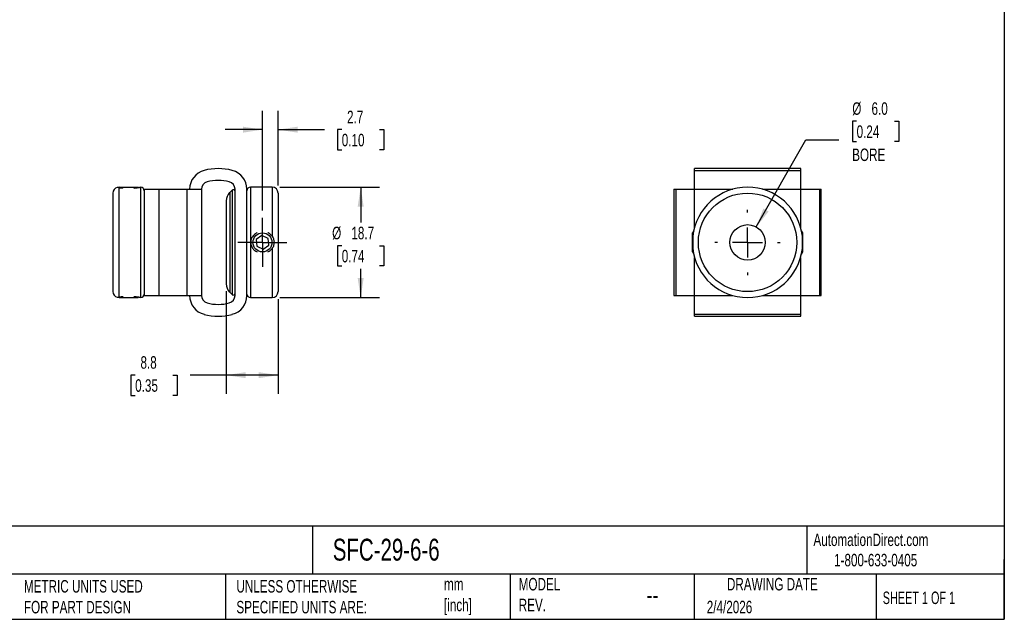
# Model space of a CAD drawing. Header units: millimetres. Extents: x 6 to 273, y 6 to 210.
# Tile 2 of 3: x 106 to 273, y 6 to 108. Entities that reach past the tile are written whole.
import ezdxf

# ---------------------------------------------------------------- set-up
doc = ezdxf.new("R2010")
doc.units = ezdxf.units.MM
doc.linetypes.add('SLD-Center', pattern=[19.05, 15.24, -1.27, 1.27, -1.27])
doc.linetypes.add('SLD-Solid', pattern=[0])
doc.layers.add('CENTER', color=40, linetype='SLD-Center')
doc.layers.add('DIMENSIONS', color=140, linetype='SLD-Solid', lineweight=25)
doc.layers.add('TEXT', color=140, linetype='SLD-Solid', lineweight=25)
doc.styles.add('SLDTEXTSTYLE0', font='TXT', dxfattribs={"width": 0.7})
doc.styles.add('SLDTEXTSTYLE1', font='TXT', dxfattribs={"width": 0.65})
doc.dimstyles.new('SLDDIMSTYLE0', dxfattribs={"dimtxt": 2.158008, "dimasz": 3.302, "dimexe": 0, "dimexo": 0.0625, "dimgap": 0.539502, "dimtad": 0, "dimtih": 1, "dimtoh": 1, "dimdec": 1, "dimrnd": 1e-09, "dimzin": 12, "dimdsep": 46, "dimtxsty": 'SLDTEXTSTYLE0', "dimsah": 1, "dimcen": 0.09, "dimadec": 0, "dimazin": 3, "dimtfac": 1, "dimtdec": 1, "dimtmove": 0, "dimatfit": 0, "dimfxl": 0, "dimfrac": 2, "dimtolj": 1, "dimtzin": 12, "dimarcsym": 0})
doc.dimstyles.new('SLDDIMSTYLE1', dxfattribs={"dimtxt": 2.158008, "dimasz": 3.302, "dimexe": 0, "dimexo": 0.0625, "dimgap": 0.539502, "dimtad": 0, "dimtih": 1, "dimtoh": 1, "dimdec": 1, "dimrnd": 1e-09, "dimzin": 12, "dimdsep": 46, "dimtxsty": 'SLDTEXTSTYLE0', "dimsah": 1, "dimcen": 0.09, "dimadec": 0, "dimazin": 3, "dimtfac": 1, "dimtdec": 1, "dimtofl": 0, "dimtmove": 0, "dimatfit": 3, "dimfxl": 0, "dimfrac": 2, "dimtolj": 1, "dimtzin": 12, "dimarcsym": 0})
doc.dimstyles.new('SLDDIMSTYLE2', dxfattribs={"dimtxt": 2.158008, "dimasz": 3.302, "dimexe": 0, "dimexo": 0.0625, "dimgap": 0.539502, "dimtad": 0, "dimtih": 1, "dimtoh": 1, "dimdec": 1, "dimrnd": 1e-09, "dimzin": 4, "dimdsep": 46, "dimtxsty": 'SLDTEXTSTYLE0', "dimsah": 1, "dimcen": 0, "dimadec": 0, "dimazin": 1, "dimtfac": 1, "dimtdec": 1, "dimtofl": 0, "dimtmove": 0, "dimatfit": 3, "dimfxl": 0, "dimfrac": 2, "dimtolj": 1, "dimtzin": 12, "dimarcsym": 0})

# ---------------------------------------------------------------- blocks, each defined once
blk = doc.blocks.new('_D')
at = {"layer": 'DIMENSIONS'}
for p, q in [((147.29, 75.64), (147.29, 92.49)), ((149.94, 79.84), (149.94, 92.49)), ((147.29, 89.32), (140.94, 89.32)), ((149.94, 89.32), (157.81, 89.32)), ((160.73, 89.32), (160.01, 89.32)), ((160.01, 89.32), (160.01, 85.89)), ((167.15, 89.32), (167.87, 89.32)), ((167.87, 89.32), (167.87, 85.89)), ((160.01, 85.89), (160.73, 85.89)), ((167.87, 85.89), (167.15, 85.89))]:
    blk.add_line(p, q, dxfattribs=at)
for points in [[(147.29, 89.32), (143.99, 89.82), (143.99, 88.81)], [(149.94, 89.32), (153.25, 88.81), (153.25, 89.82)]]:
    blk.add_solid(points, dxfattribs=at)
at = {"layer": 'DIMENSIONS', "char_height": 2.117, "attachment_point": 1, "style": 'SLDTEXTSTYLE0'}
for s, insert in [('2.7', (161.63, 92.53)), ('0.10', (160.73, 88.61))]:
    blk.add_mtext(s, dxfattribs=dict(at, insert=insert))
blk = doc.blocks.new('_D_1')
at = {"layer": 'DIMENSIONS'}
for p, q in [((141.14, 61.93), (141.14, 44.54)), ((149.94, 60.6), (149.94, 44.54)), ((125.71, 47.72), (124.99, 47.72)), ((124.99, 47.72), (124.99, 44.29)), ((132.12, 47.72), (132.85, 47.72)), ((132.85, 47.72), (132.85, 44.29)), ((141.14, 47.72), (135.05, 47.72)), ((149.94, 47.72), (141.14, 47.72)), ((124.99, 44.29), (125.71, 44.29)), ((132.85, 44.29), (132.12, 44.29))]:
    blk.add_line(p, q, dxfattribs=at)
for points in [[(141.14, 47.72), (144.45, 47.21), (144.45, 48.23)], [(149.94, 47.72), (146.64, 48.23), (146.64, 47.21)]]:
    blk.add_solid(points, dxfattribs=at)
at = {"layer": 'DIMENSIONS', "char_height": 2.117, "attachment_point": 1, "style": 'SLDTEXTSTYLE0'}
for s, insert in [('8.8', (126.61, 50.93)), ('0.35', (125.71, 47.02))]:
    blk.add_mtext(s, dxfattribs=dict(at, insert=insert))
blk = doc.blocks.new('_D_2')
at = {"layer": 'DIMENSIONS'}
for p, q in [((150.21, 79.57), (167.11, 79.57)), ((163.94, 79.57), (163.94, 73.56)), ((160.73, 69.65), (160.01, 69.65)), ((160.01, 69.65), (160.01, 66.22)), ((167.15, 69.65), (167.87, 69.65)), ((167.87, 69.65), (167.87, 66.22)), ((160.01, 66.22), (160.73, 66.22)), ((163.94, 60.87), (163.94, 65.74)), ((167.87, 66.22), (167.15, 66.22)), ((150.21, 60.87), (167.11, 60.87))]:
    blk.add_line(p, q, dxfattribs=at)
for points in [[(163.94, 79.57), (163.43, 76.27), (164.45, 76.27)], [(163.94, 60.87), (164.45, 64.17), (163.43, 64.17)]]:
    blk.add_solid(points, dxfattribs=at)
at = {"layer": 'DIMENSIONS', "char_height": 2.117, "attachment_point": 1, "style": 'SLDTEXTSTYLE0'}
for s, insert in [('%%c', (159.1, 72.86)), ('18.7', (162.36, 72.86)), ('0.74', (160.73, 68.95))]:
    blk.add_mtext(s, dxfattribs=dict(at, insert=insert))
blk = doc.blocks.new('SW_CENTERMARKSYMBOL_0')
at = {"layer": 'CENTER', "color": 0}
for p, q in [((0, 2.54), (0, 4.15)), ((0, 0), (0, 2.54)), ((-2.54, 0), (-4.15, 0)), ((0, 0), (-2.54, 0)), ((0, 0), (0, -2.54)), ((0, 0), (2.54, 0)), ((2.54, 0), (4.15, 0)), ((0, -2.54), (0, -4.15))]:
    blk.add_line(p, q, dxfattribs=at)
blk = doc.blocks.new('_D_3')
at = {"layer": 'DIMENSIONS'}
for p, q in [((248.01, 90.74), (247.29, 90.74)), ((247.29, 90.74), (247.29, 87.31)), ((254.42, 90.74), (255.15, 90.74)), ((255.15, 90.74), (255.15, 87.31)), ((231.01, 72.83), (239.42, 87.6)), ((239.42, 87.6), (244.97, 87.6)), ((247.29, 87.31), (248.01, 87.31)), ((255.15, 87.31), (254.42, 87.31))]:
    blk.add_line(p, q, dxfattribs=at)
blk.add_solid([(231.01, 72.83), (233.09, 75.45), (232.2, 75.95)], dxfattribs=at)
at = {"layer": 'DIMENSIONS', "char_height": 2.117, "attachment_point": 1, "style": 'SLDTEXTSTYLE0'}
for s, insert in [('%%c', (247.28, 93.95)), ('6.0', (250.54, 93.95)), ('0.24', (248.01, 90.04)), ('BORE', (247.26, 86.12))]:
    blk.add_mtext(s, dxfattribs=dict(at, insert=insert))
blk = doc.blocks.new('SW_CENTERMARKSYMBOL_1')
at = {"layer": 'CENTER', "color": 0}
for p, q in [((0, 5.08), (0, 5.54)), ((0, 0), (0, 2.54)), ((-5.08, 0), (-5.54, 0)), ((0, 0), (-2.54, 0)), ((0, 0), (0, -2.54)), ((0, 0), (2.54, 0)), ((5.08, 0), (5.54, 0)), ((0, -5.08), (0, -5.54))]:
    blk.add_line(p, q, dxfattribs=at)

msp = doc.modelspace()

# ---------------------------------------------------------------- linework, layer by layer
for p, q in [((238.53, 82.72), (220.53, 82.72)), ((220.53, 82.41), (220.53, 82.72)), ((220.53, 79.22), (220.53, 82.41)), ((220.53, 82.41), (238.53, 82.41)), ((238.53, 82.41), (238.53, 82.72)), ((238.53, 79.22), (238.53, 82.41)), ((121.94, 78.57), (121.94, 61.87)), ((122.98, 79.57), (122.9, 79.52)), ((122.94, 79.51), (122.94, 60.93)), ((122.98, 79.57), (123.29, 79.57)), ((123.29, 79.57), (126.2, 79.57)), ((126.29, 79.52), (126.2, 79.57)), ((126.64, 79.57), (126.59, 79.57)), ((126.64, 79.57), (126.64, 60.87)), ((127.24, 79.22), (127.24, 61.22)), ((127.24, 79.22), (129.71, 79.22)), ((129.71, 79.22), (129.71, 61.22)), ((129.71, 79.22), (134.48, 79.22)), ((134.48, 79.22), (134.48, 61.22)), ((134.48, 79.22), (136.94, 79.22)), ((136.94, 79.22), (136.94, 61.22)), ((142.13, 79.06), (141.73, 78.65)), ((141.73, 78.65), (141.73, 61.78)), ((142.13, 79.06), (142.13, 61.38)), ((142.64, 61.22), (142.64, 79.22)), ((144.64, 61.22), (144.64, 79.22)), ((148.94, 79.57), (145.24, 79.57)), ((145.24, 79.57), (145.24, 60.87)), ((148.94, 79.57), (148.94, 71.25)), ((149.94, 78.57), (149.94, 61.87)), ((217.03, 79.22), (217.03, 61.22)), ((217.03, 79.22), (217.34, 79.22)), ((217.34, 79.22), (217.34, 61.22)), ((217.34, 79.22), (220.53, 79.22)), ((220.53, 72.75), (220.53, 79.22)), ((220.53, 79.22), (227, 79.22)), ((232.07, 79.22), (238.53, 79.22)), ((238.53, 72.75), (238.53, 79.22)), ((238.53, 79.22), (241.72, 79.22)), ((241.72, 79.22), (241.72, 61.22)), ((241.72, 79.22), (242.03, 79.22)), ((242.03, 61.22), (242.03, 79.22)), ((141.14, 77.24), (141.14, 63.2)), ((220.39, 72.19), (220.18, 71.83)), ((220.18, 68.61), (220.18, 71.83)), ((238.88, 71.83), (238.67, 72.19)), ((238.88, 68.61), (238.88, 71.83)), ((147.18, 71.37), (146.24, 70.69)), ((146.24, 70.69), (146.36, 69.55)), ((148.23, 70.89), (147.18, 71.37)), ((148.35, 69.74), (148.23, 70.89)), ((146.36, 69.55), (147.41, 69.07)), ((147.41, 69.07), (148.35, 69.74)), ((148.94, 69.19), (148.94, 60.87)), ((220.18, 68.61), (220.39, 68.24)), ((238.67, 68.24), (238.88, 68.61)), ((220.53, 61.22), (220.53, 67.68)), ((238.53, 61.22), (238.53, 67.68)), ((141.73, 61.78), (142.13, 61.38)), ((122.89, 60.92), (122.98, 60.87)), ((122.98, 60.87), (123.29, 60.87)), ((123.29, 60.87), (126.2, 60.87)), ((126.2, 60.87), (126.29, 60.92)), ((126.59, 60.87), (126.64, 60.87)), ((127.24, 61.22), (129.71, 61.22)), ((129.71, 61.22), (134.48, 61.22)), ((134.48, 61.22), (136.94, 61.22)), ((145.24, 60.87), (148.94, 60.87)), ((217.03, 61.22), (217.34, 61.22)), ((217.34, 61.22), (220.53, 61.22)), ((220.53, 58.03), (220.53, 61.22)), ((220.53, 61.22), (227, 61.22)), ((232.07, 61.22), (238.53, 61.22)), ((238.53, 58.03), (238.53, 61.22)), ((238.53, 61.22), (241.72, 61.22)), ((241.72, 61.22), (242.03, 61.22)), ((220.53, 58.03), (238.53, 58.03)), ((220.53, 57.72), (220.53, 58.03)), ((220.53, 57.72), (238.53, 57.72)), ((238.53, 57.72), (238.53, 58.03))]:
    msp.add_line(p, q)
for centre, radius in [((229.53, 70.22), 8.35), ((147.29, 70.22), 1.61), ((229.53, 70.22), 3)]:
    msp.add_circle(centre, radius)
for centre, radius, start, end in [((138.24, 79.22), 3.3, 104.7049, 180), ((139.79, 73.31), 9.41, 75.2951, 104.7049), ((141.34, 79.22), 3.3, 0, 75.2951), ((138.24, 79.22), 1.3, 104.7047, 180), ((139.79, 73.31), 7.41, 75.2953, 104.7047), ((141.34, 79.22), 1.3, 0, 75.2953), ((122.94, 78.57), 1, 107.3334, 180), ((126.64, 78.97), 0.6, 0, 90), ((143.14, 77.24), 2, 135, 180), ((142.34, 78.84), 0.3, 0, 135), ((145.24, 78.97), 0.6, 90, 180), ((148.94, 78.57), 1, 0, 90), ((229.53, 70.22), 9.35, 6.3053, 173.6947), ((229.53, 70.22), 9.35, 186.3053, 353.6947), ((122.94, 61.87), 1, 180, 252.6633), ((143.14, 63.2), 2, 180, 225), ((148.94, 61.87), 1, 270, 0), ((126.64, 61.47), 0.6, 270, 0), ((138.24, 61.22), 3.3, 180, 255.2951), ((138.24, 61.22), 1.3, 180, 255.2953), ((141.34, 61.22), 1.3, 284.7047, 0), ((142.34, 61.59), 0.3, 225, 0), ((141.34, 61.22), 3.3, 284.7049, 0), ((145.24, 61.47), 0.6, 180, 270), ((139.79, 67.12), 7.41, 255.2953, 284.7047), ((139.79, 67.12), 9.41, 255.2951, 284.7049)]:
    msp.add_arc(centre, radius, start, end)
for points, knots in [([(122.94, 79.51), (122.9, 79.52), (122.8, 79.53), (122.71, 79.53), (122.65, 79.52), (122.65, 79.52), (122.65, 79.52)], [0, 0, 0, 0, 0.231296, 0.471314, 0.772365, 1, 1, 1, 1]), ([(122.94, 79.51), (123, 79.5), (123.13, 79.49), (123.36, 79.46), (123.55, 79.44), (123.68, 79.43), (123.7, 79.43)], [0, 0, 0, 0, 0.291892, 0.590539, 0.917672, 1, 1, 1, 1]), ([(125.49, 79.43), (125.54, 79.43), (125.7, 79.44), (125.94, 79.47), (126.19, 79.5), (126.38, 79.53), (126.52, 79.55), (126.59, 79.57), (126.59, 79.57), (126.59, 79.57)], [0, 0, 0, 0, 0.082114, 0.257319, 0.420908, 0.590141, 0.739487, 0.89415, 1, 1, 1, 1]), ([(146.4, 71.84), (146.35, 71.82), (146.19, 71.75), (145.95, 71.57), (145.7, 71.33), (145.5, 71.05), (145.37, 70.75), (145.3, 70.45), (145.29, 70.15), (145.32, 69.87), (145.4, 69.61), (145.53, 69.36), (145.69, 69.12), (145.89, 68.91), (146.13, 68.73), (146.31, 68.64), (146.4, 68.59)], [0, 0, 0, 0, 0.042382, 0.128631, 0.211843, 0.295001, 0.371001, 0.446966, 0.515414, 0.583865, 0.649692, 0.71554, 0.784381, 0.853246, 0.928505, 1, 1, 1, 1]), ([(148.94, 71.25), (148.88, 71.32), (148.76, 71.47), (148.53, 71.66), (148.34, 71.78), (148.21, 71.83), (148.19, 71.84)], [0, 0, 0, 0, 0.295226, 0.590546, 0.92177, 1, 1, 1, 1]), ([(148.94, 71.25), (149.05, 71.1), (149.13, 70.93), (149.23, 70.58), (149.25, 70.4), (149.25, 70.04), (149.22, 69.86), (149.13, 69.51), (149.05, 69.34), (148.94, 69.19)], [0, 0, 0, 0, 0.25, 0.25, 0.5, 0.5, 0.75, 0.75, 1, 1, 1, 1]), ([(220.24, 71.25), (220.22, 71.1), (220.22, 70.93), (220.23, 70.58), (220.23, 70.4), (220.23, 70.04), (220.23, 69.86), (220.22, 69.51), (220.22, 69.34), (220.24, 69.19)], [0, 0, 0, 0, 0.25, 0.25, 0.5, 0.5, 0.75, 0.75, 1, 1, 1, 1]), ([(238.82, 69.19), (238.84, 69.34), (238.84, 69.51), (238.84, 69.86), (238.83, 70.04), (238.83, 70.4), (238.84, 70.58), (238.84, 70.93), (238.84, 71.1), (238.82, 71.25)], [0, 0, 0, 0, 0.25, 0.25, 0.5, 0.5, 0.75, 0.75, 1, 1, 1, 1]), ([(148.19, 68.6), (148.27, 68.64), (148.46, 68.73), (148.72, 68.93), (148.87, 69.1), (148.94, 69.19)], [0, 0, 0, 0, 0.293774, 0.646978, 1, 1, 1, 1]), ([(122.65, 60.92), (122.65, 60.92), (122.64, 60.92), (122.68, 60.91), (122.77, 60.91), (122.89, 60.92), (122.94, 60.93)], [0, 0, 0, 0, 0.0819163, 0.3891989, 0.7060721, 1, 1, 1, 1]), ([(123.7, 61.01), (123.62, 61), (123.43, 60.99), (123.17, 60.96), (123.02, 60.94), (122.94, 60.93)], [0, 0, 0, 0, 0.293761, 0.641361, 1, 1, 1, 1]), ([(126.59, 60.87), (126.59, 60.87), (126.6, 60.87), (126.56, 60.87), (126.49, 60.89), (126.36, 60.91), (126.2, 60.93), (126, 60.96), (125.76, 60.99), (125.58, 61), (125.49, 61.01)], [0, 0, 0, 0, 0.028952, 0.167939, 0.29785, 0.431226, 0.567236, 0.706568, 0.855237, 1, 1, 1, 1])]:
    msp.add_open_spline(points, degree=3, knots=knots)
at = {"layer": 'TEXT'}
for p, q in [((273.05, 209.55), (273.05, 6.35)), ((273.05, 22.13), (6.35, 22.13)), ((155.76, 22.13), (155.76, 13.97)), ((239.58, 22.13), (239.58, 13.97)), ((273.05, 6.35), (273.05, 16.51)), ((273.05, 13.97), (6.35, 13.97)), ((141, 13.97), (141, 6.35)), ((189.3, 13.97), (189.3, 6.35)), ((220.47, 13.97), (220.47, 6.35)), ((251.35, 13.97), (251.35, 6.35)), ((6.35, 6.35), (273.05, 6.35))]:
    msp.add_line(p, q, dxfattribs=at)

# ---------------------------------------------------------------- block references
at = {"layer": 'CENTER'}
for name, p in [('SW_CENTERMARKSYMBOL_1', (229.53, 70.22)), ('SW_CENTERMARKSYMBOL_0', (147.29, 70.22))]:
    msp.add_blockref(name, p, dxfattribs=at)

# ---------------------------------------------------------------- texts
at = {"layer": 'TEXT'}
for s, insert, char_height, attachment_point, style in [('SFC-29-6-6', (159.21, 20), 3.704, 1, 'SLDTEXTSTYLE0'), ('AutomationDirect.com', (240.69, 20.88), 2.1167, 1, 'SLDTEXTSTYLE0'), ('1-800-633-0405', (244.19, 17.44), 2.1167, 1, 'SLDTEXTSTYLE0'), ('MODEL ^JREV.', (190.73, 13.36), 2.1167, 1, 'SLDTEXTSTYLE0'), ('DRAWING DATE', (233.73, 13.36), 2.1167, 2, 'SLDTEXTSTYLE0'), ('METRIC UNITS USED ^JFOR PART DESIGN', (106.85, 13), 2.1167, 1, 'SLDTEXTSTYLE0'), ('UNLESS OTHERWISE ^JSPECIFIED UNITS ARE:', (142.87, 13), 2.1167, 1, 'SLDTEXTSTYLE0'), ('mm^J[inch]', (178.06, 13.36), 2.117, 1, 'SLDTEXTSTYLE0'), ('--', (212.43, 12.08), 3.175, 1, 'SLDTEXTSTYLE0'), ('SHEET 1 OF 1', (252.44, 11.05), 2.1167, 1, 'SLDTEXTSTYLE1'), ('2/4/2026', (222.61, 9.49), 2.117, 1, 'SLDTEXTSTYLE0')]:
    msp.add_mtext(s, dxfattribs=dict(at, insert=insert, char_height=char_height, attachment_point=attachment_point, style=style))

# ---------------------------------------------------------------- dimensions: what is measured, and where the dimension line sits
at = {"layer": 'DIMENSIONS'}
dim = msp.add_diameter_dim_2p(p1=(228.05, 67.61), p2=(231.01, 72.83), text='<>\\PBORE', dimstyle='SLDDIMSTYLE2', dxfattribs=at)
dim.commit()
dim.dimension.update_dxf_attribs({"geometry": '_D_3', "text_midpoint": (251.22, 88.72), "dimtype": 163})
for base, p1, p2, dimstyle, picture, middle in [((147.29454432, 89.3150876), (149.94454432, 78.56874999), (147.29454432, 74.36874999), 'SLDDIMSTYLE0', '_D', (163.93958321, 89.3150876)), ((141.14, 47.72), (149.94, 61.87), (141.14, 63.2), 'SLDDIMSTYLE1', '_D_1', (128.92, 47.72))]:
    dim = msp.add_linear_dim(base=base, p1=p1, p2=p2, dimstyle=dimstyle, dxfattribs=at)
    dim.commit()
    dim.dimension.update_dxf_attribs({"geometry": picture, "text_midpoint": middle, "dimtype": 160})
dim = msp.add_linear_dim(base=(163.94, 79.57), p1=(148.94, 60.87), p2=(148.94, 79.57), angle=90, text='%%c<>', dimstyle='SLDDIMSTYLE1', dxfattribs=at)
dim.commit()
dim.dimension.update_dxf_attribs({"geometry": '_D_2', "text_midpoint": (163.94, 69.65), "dimtype": 160})

doc.saveas('drawing.dxf')
